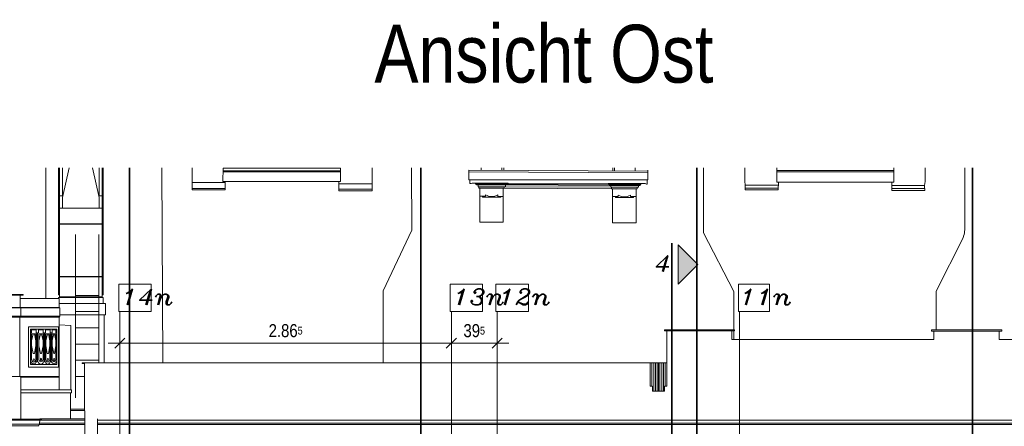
# Model space of a CAD drawing. Header units: millimetres. Extents: x -74 to 79, y 0 to 54.
# Tile 72 of 164: x -34.74 to -26.23, y 32.11 to 35.62. Entities that reach past the tile are written whole.
import ezdxf

# ---------------------------------------------------------------- set-up
doc = ezdxf.new("R2010")
doc.units = ezdxf.units.MM
doc.layers.add('10_Achsen Neubau', color=7, linetype='Continuous', lineweight=20)
doc.layers.add('Achsen', color=7, linetype='Continuous', lineweight=20)
doc.styles.add('Arial Narrow', font='ARIALN.TTF')
doc.styles.add('Italic', font='Italic', dxfattribs={"width": 1.15})
doc.dimstyles.new('Arch_Strakon_dimstyle', dxfattribs={"dimtxt": 15.75, "dimasz": 1, "dimexe": 1.25, "dimexo": 0.0625, "dimgap": 1, "dimtad": 0, "dimdec": 3, "dimzin": 12, "dimdsep": 46, "dimtxsty": 'Arial Narrow', "dimblk": 'Arrowhead_Tick', "dimsah": 1, "dimcen": 0, "dimse1": 1, "dimse2": 1, "dimclrd": 6, "dimclrt": 2, "dimazin": 0, "dimtfac": 1, "dimtdec": 4, "dimtmove": 0, "dimatfit": 3, "dimldrblk": 'NONE', "dimfxl": 1, "dimtvp": 1, "dimtolj": 1, "dimtzin": 0, "dimlwd": 13, "dimarcsym": 2})

# ---------------------------------------------------------------- blocks, each defined once
blk = doc.blocks.new('Arrowhead_Tick')
at = {"color": 0, "linetype": 'Continuous', "lineweight": -2}
for p, q in [((0, 20), (0, -10)), ((-1, 0), (0, 0)), ((10, 0), (0, 0))]:
    blk.add_line(p, q, dxfattribs=at)
at = {"color": 2, "linetype": 'Continuous', "lineweight": 35}
blk.add_line((4.42, 4.42), (-4.42, -4.42), dxfattribs=at)
blk = doc.blocks.new('*D188')
at = {"layer": 'Achsen', "color": 6, "linetype": 'Continuous', "lineweight": 13}
blk.add_line((-33.8638, 32.8291), (-31.0194, 32.8291), dxfattribs=at)
at = {"layer": 'Defpoints', "color": 0}
for p in [(-33.8738, 33.1025), (-31.0094, 33.1025), (-31.0094, 32.8291)]:
    blk.add_point(p, dxfattribs=at)
at = {"layer": 'Achsen', "color": 6, "lineweight": 13, "xscale": 0.01, "yscale": 0.01, "zscale": 0.01}
blk.add_blockref('Arrowhead_Tick', (-31.0094, 32.8291), dxfattribs=at)
at = {"layer": 'Achsen', "color": 6, "lineweight": 13, "xscale": 0.01, "yscale": 0.01, "zscale": 0.01, "rotation": 180}
blk.add_blockref('Arrowhead_Tick', (-33.8738, 32.8291), dxfattribs=at)
at = {"layer": 'Achsen', "color": 3, "lineweight": 0, "insert": (-32.4416, 32.9365), "char_height": 0.1125, "attachment_point": 5, "style": 'Arial Narrow'}
blk.add_mtext('\\A1;2.86{\\A1;\\H.6x;\\S5;}', dxfattribs=at)
blk = doc.blocks.new('_None')
blk = doc.blocks.new('*D189')
at = {"layer": 'Achsen', "color": 6, "linetype": 'Continuous', "lineweight": 13}
blk.add_line((-30.9994, 32.8291), (-30.6239, 32.8291), dxfattribs=at)
at = {"layer": 'Defpoints', "color": 0}
for p in [(-31.0094, 33.1025), (-30.6139, 33.1025), (-30.6139, 32.8291)]:
    blk.add_point(p, dxfattribs=at)
at = {"layer": 'Achsen', "color": 6, "lineweight": 13, "xscale": 0.01, "yscale": 0.01, "zscale": 0.01}
blk.add_blockref('Arrowhead_Tick', (-30.6139, 32.8291), dxfattribs=at)
at = {"layer": 'Achsen', "color": 6, "lineweight": 13, "xscale": 0.01, "yscale": 0.01, "zscale": 0.01, "rotation": 180}
blk.add_blockref('Arrowhead_Tick', (-31.0094, 32.8291), dxfattribs=at)
at = {"layer": 'Achsen', "color": 3, "lineweight": 0, "insert": (-30.8116, 32.9365), "char_height": 0.1125, "attachment_point": 5, "style": 'Arial Narrow'}
blk.add_mtext('\\A1;39{\\A1;\\H.6x;\\S5;}', dxfattribs=at)

msp = doc.modelspace()

# ---------------------------------------------------------------- hatches: boundary and pattern name
at = {"layer": '10_Achsen Neubau', "lineweight": 35, "true_color": 0xffffff}
msp.add_hatch(color=7, dxfattribs=at).paths.add_polyline_path([(-28.8783552, 33.5084304), (-29.0482456, 33.33854), (-29.0482456, 33.6783209)])

# ---------------------------------------------------------------- linework, layer by layer
at = {"color": 8, "linetype": 'Continuous', "lineweight": 18}
for p, q in [((-34.5122914, 33.2180458), (-34.5122914, 34.3427933)), ((-34.4034581, 34.0889662), (-34.403458, 34.3427933)), ((-34.3998987, 34.3427933), (-34.3973463, 33.9946681)), ((-34.3959581, 34.3427933), (-34.3959581, 33.9958815)), ((-34.3684581, 34.3427933), (-34.368458, 34.1045636)), ((-34.3113045, 34.3427933), (-34.368458, 34.0869644)), ((-34.1106116, 34.3427933), (-34.053458, 34.0869644)), ((-34.0534581, 34.3427933), (-34.0534581, 34.1045634)), ((-34.0259581, 34.3427933), (-34.0259581, 34.1008871)), ((-34.0184581, 34.0889662), (-34.018458, 34.3427933)), ((-33.5019159, 32.660607), (-33.5117652, 34.3427933)), ((-33.2478556, 34.1519793), (-33.2478556, 34.3427933)), ((-32.9830873, 34.2259536), (-32.9825306, 34.3400296)), ((-31.9672247, 34.3400296), (-32.9825306, 34.3400296)), ((-31.9672247, 34.3172286), (-32.9825306, 34.3172286)), ((-31.9672247, 34.3084114), (-32.9825306, 34.3084114)), ((-32.9462348, 34.3400296), (-32.9462348, 34.3427933)), ((-32.0080198, 34.3427933), (-32.0080198, 34.3400296)), ((-31.9672247, 34.2259536), (-31.9672247, 34.3400296)), ((-31.6948968, 34.1439604), (-31.6948968, 34.3427933)), ((-31.3514034, 33.8034434), (-31.3538948, 34.3427933)), ((-29.3115034, 34.3132581), (-30.8576345, 34.3215488)), ((-30.8576345, 34.2377075), (-30.8576345, 34.3215488)), ((-29.3115818, 34.2986426), (-30.8576345, 34.3068307)), ((-30.7532537, 34.3209891), (-30.7532537, 34.3427933)), ((-30.5738991, 34.3427933), (-30.5740211, 34.320028)), ((-30.5569067, 34.3427933), (-30.5569067, 34.3199362)), ((-29.6133143, 34.3427933), (-29.6133143, 34.3148764)), ((-29.6005537, 34.3427933), (-29.6005537, 34.314808)), ((-29.4211595, 34.3427933), (-29.4211595, 34.3138461)), ((-29.3115818, 34.2377075), (-29.3115818, 34.3228783)), ((-28.8311798, 33.7809233), (-28.8311798, 34.3427933)), ((-28.4723822, 34.2307837), (-28.4723822, 34.3427933)), ((-28.1973861, 34.2184661), (-28.1973861, 34.3427933)), ((-27.1862215, 34.3198811), (-28.1973861, 34.3198811)), ((-27.1862215, 34.3075865), (-28.1973861, 34.3075865)), ((-27.1862215, 34.2184661), (-27.1862215, 34.3427933)), ((-26.9148417, 34.2243502), (-26.9148417, 34.3427933)), ((-26.572017, 33.8507229), (-26.5725727, 34.3427933)), ((-33.2478556, 34.2156291), (-32.9650255, 34.2156291)), ((-31.9816279, 34.2259536), (-32.9830873, 34.2259536)), ((-32.9650255, 34.2259536), (-32.9650255, 34.1519793)), ((-31.9816279, 34.2259536), (-31.9816279, 34.1439604)), ((-31.9816279, 34.2259536), (-31.9672247, 34.2259536)), ((-31.6948968, 34.2041298), (-31.9816279, 34.2041298)), ((-30.8489227, 34.2377075), (-30.8576345, 34.2377075)), ((-30.8489227, 34.2377075), (-29.3115818, 34.2377075)), ((-30.8489227, 34.2078135), (-30.8489227, 34.2377075)), ((-30.8489227, 34.2078135), (-30.8386022, 34.2078135)), ((-30.8386022, 34.2078135), (-30.8284801, 34.210393)), ((-30.8284801, 34.210393), (-30.8004955, 34.210393)), ((-30.8004955, 34.210393), (-30.8004955, 34.2028529)), ((-30.8004955, 34.210393), (-30.5194479, 34.210393)), ((-30.5194479, 34.2028529), (-30.5194479, 34.210393)), ((-30.5194479, 34.210393), (-29.6526255, 34.206282)), ((-29.6526255, 34.1980047), (-29.6526255, 34.206282)), ((-29.3719877, 34.206282), (-29.6526255, 34.206282)), ((-29.3337753, 34.206282), (-29.3719877, 34.206282)), ((-29.3719877, 34.206282), (-29.3719877, 34.1980047)), ((-29.3235211, 34.2008519), (-29.3337753, 34.206282)), ((-29.3163799, 34.2008519), (-29.3163799, 34.2377075)), ((-28.4702907, 34.1910534), (-28.4723822, 34.2307837)), ((-28.1811077, 34.2184661), (-28.1973861, 34.2184661)), ((-28.1811077, 34.2184661), (-28.1811077, 34.1917068)), ((-27.2045092, 34.2184661), (-28.1811077, 34.2184661)), ((-27.2045092, 34.2184661), (-27.1862215, 34.2184661)), ((-27.2045092, 34.1469462), (-27.2045092, 34.2184661)), ((-26.9213244, 34.1907869), (-26.9148417, 34.2243502)), ((-33.2478556, 34.1635732), (-32.9650255, 34.1635732)), ((-32.9650255, 34.1519793), (-33.2478556, 34.1519793)), ((-31.6948968, 34.15748), (-31.9816279, 34.15748)), ((-31.9816279, 34.1439604), (-31.6948968, 34.1439604)), ((-30.8004955, 34.2028529), (-30.7925567, 34.2028529)), ((-30.7925567, 34.2028529), (-30.7925567, 34.1951144)), ((-30.5263832, 34.2028529), (-30.7925567, 34.2028529)), ((-30.7925567, 34.1951144), (-30.7786637, 34.1951144)), ((-30.7786637, 34.1951144), (-30.7786637, 34.1796373)), ((-30.7786637, 34.1951144), (-30.5426813, 34.1951144)), ((-30.7786637, 34.1796373), (-30.7707247, 34.1796373)), ((-30.7707247, 34.1796373), (-30.7707247, 34.1665414)), ((-30.5516971, 34.1796373), (-30.7707247, 34.1796373)), ((-30.7707247, 34.1665414), (-30.7647706, 34.1665414)), ((-30.7647706, 34.1665414), (-30.7647706, 33.8726491)), ((-30.7647706, 34.1665414), (-30.5612295, 34.1665414)), ((-30.5612295, 34.1665414), (-30.5516971, 34.1665414)), ((-30.5612295, 33.8726491), (-30.5612295, 34.1665414)), ((-30.5516971, 34.1665414), (-30.5516971, 34.1796373)), ((-30.5516971, 34.1796373), (-30.5426813, 34.1796373)), ((-29.624184, 34.1607569), (-30.5516971, 34.1665414)), ((-30.5426813, 34.1951144), (-30.5263832, 34.1951144)), ((-30.5426813, 34.1796373), (-30.5426813, 34.1951144)), ((-29.6314085, 34.1750828), (-30.5426813, 34.1796373)), ((-30.5263832, 34.1951144), (-30.5263832, 34.2028529)), ((-30.5263832, 34.2028529), (-30.5194479, 34.2028529)), ((-30.5263832, 34.1951144), (-29.6461117, 34.1903641)), ((-30.5194479, 34.2028529), (-29.6526255, 34.1980047)), ((-29.6461117, 34.1980047), (-29.6526255, 34.1980047)), ((-29.6461117, 34.1980047), (-29.378038, 34.1980047)), ((-29.6461117, 34.1903641), (-29.6461117, 34.1980047)), ((-29.6314085, 34.1903641), (-29.6461117, 34.1903641)), ((-29.3930045, 34.1903641), (-29.6314085, 34.1903641)), ((-29.6314085, 34.1750828), (-29.6314085, 34.1903641)), ((-29.624184, 34.1750828), (-29.6314085, 34.1750828)), ((-29.624184, 34.1750828), (-29.402876, 34.1750828)), ((-29.624184, 34.1607569), (-29.624184, 34.1750828)), ((-29.6164421, 34.1607569), (-29.624184, 34.1607569)), ((-29.6164421, 33.8682893), (-29.6164421, 34.1607569)), ((-29.4113919, 34.1607569), (-29.6164421, 34.1607569)), ((-29.402876, 34.1607569), (-29.4113919, 34.1607569)), ((-29.4113919, 34.1607569), (-29.4113919, 33.8682893)), ((-29.402876, 34.1750828), (-29.402876, 34.1607569)), ((-29.3930045, 34.1750828), (-29.402876, 34.1750828)), ((-29.378038, 34.1903641), (-29.3930045, 34.1903641)), ((-29.3930045, 34.1903641), (-29.3930045, 34.1750828)), ((-29.3719877, 34.1980047), (-29.378038, 34.1980047)), ((-29.378038, 34.1980047), (-29.378038, 34.1903641)), ((-29.3235211, 34.2008519), (-29.3163799, 34.2008519)), ((-28.1811077, 34.1917068), (-28.4702907, 34.1917068)), ((-28.4702907, 34.1540974), (-28.4702907, 34.1910534)), ((-28.1859981, 34.1663205), (-28.4702907, 34.1663205)), ((-28.1859981, 34.1540974), (-28.4702907, 34.1540974)), ((-28.1859981, 34.1785435), (-28.1811077, 34.1917068)), ((-28.1859981, 34.1785435), (-28.1859981, 34.1540974)), ((-27.2045092, 34.1907869), (-26.9213244, 34.1907869)), ((-26.91836, 34.1644057), (-27.2045092, 34.1644057)), ((-26.91836, 34.1469462), (-27.2045092, 34.1469462)), ((-26.9213244, 34.1644057), (-26.9213244, 34.1907869)), ((-26.91836, 34.1469462), (-26.91836, 34.1644057)), ((-34.4034581, 34.0869645), (-34.3959581, 34.0869645)), ((-34.4034581, 34.0869645), (-34.4034581, 33.9808815)), ((-34.3959581, 34.1008872), (-34.3653956, 34.1008871)), ((-34.368458, 34.0869644), (-34.3684581, 33.9958813)), ((-34.368458, 34.0869644), (-34.3684581, 33.9958813)), ((-34.368458, 34.109498), (-34.3635016, 34.1094979)), ((-34.368458, 34.1045636), (-34.364587, 34.1045634)), ((-34.0534581, 34.1094979), (-34.0584145, 34.1094979)), ((-34.0534581, 34.1045634), (-34.0573291, 34.1045634)), ((-34.0259581, 34.1008871), (-34.0565205, 34.1008871)), ((-34.053458, 34.0869644), (-34.053458, 33.9958813)), ((-34.0259581, 34.1008871), (-34.0259581, 33.9958815)), ((-34.0184581, 34.0869643), (-34.0259581, 34.0869643)), ((-34.0184581, 34.0869643), (-34.0184581, 33.9808815)), ((-30.7647706, 34.0972864), (-30.7412727, 34.0972864)), ((-30.7412727, 34.0972864), (-30.7412727, 34.089647)), ((-30.7134445, 34.0972864), (-30.7412727, 34.0972864)), ((-30.7412727, 34.089647), (-30.5808889, 34.089647)), ((-30.7134445, 34.1101795), (-30.7134445, 34.0972864)), ((-30.6080709, 34.1088375), (-30.6080709, 34.0963246)), ((-30.6080709, 34.0963246), (-30.5808889, 34.0963246)), ((-30.5808889, 34.0963246), (-30.5612295, 34.0963246)), ((-30.5808889, 34.089647), (-30.5808889, 34.0963246)), ((-29.6164421, 34.0937631), (-29.5896955, 34.0937631)), ((-29.5670935, 34.0937631), (-29.5896955, 34.0937631)), ((-29.5896955, 34.0937631), (-29.5896955, 34.0869473)), ((-29.5896955, 34.0869473), (-29.4350644, 34.0869473)), ((-29.5670935, 34.10751), (-29.5670935, 34.0937631)), ((-29.4626154, 34.10751), (-29.4626154, 34.0937631)), ((-29.4626154, 34.0937631), (-29.4350644, 34.0937631)), ((-29.4350644, 34.0937631), (-29.4113919, 34.0937631)), ((-29.4350644, 34.0869473), (-29.4350644, 34.0937631)), ((-34.4034581, 33.8578813), (-34.4034581, 33.9808815)), ((-34.3959581, 33.9808815), (-34.4034581, 33.9808815)), ((-34.0184581, 33.9958813), (-34.403458, 33.9958815)), ((-34.3973463, 33.2563815), (-34.3973463, 33.9946681)), ((-34.3959581, 33.8578813), (-34.3959581, 33.9958815)), ((-34.0259581, 33.9958815), (-34.3959581, 33.9958815)), ((-34.0259581, 33.8578813), (-34.0259581, 33.9958815)), ((-34.0184581, 33.9808815), (-34.0259581, 33.9808815)), ((-34.0184581, 33.8578813), (-34.0184581, 33.9808815)), ((-30.7647706, 33.8726491), (-30.5612295, 33.8726491)), ((-29.4113919, 33.8682893), (-29.6164421, 33.8682893)), ((-34.4034581, 33.8578813), (-34.0184581, 33.8578813)), ((-34.4034581, 33.8553813), (-34.4034581, 33.4036313)), ((-34.4034581, 33.8553813), (-34.0184581, 33.8553813)), ((-34.3959581, 33.8553813), (-34.3959581, 33.4036313)), ((-34.0259581, 33.8553813), (-34.0259581, 33.4036313)), ((-34.0184581, 33.8553813), (-34.0184581, 33.4036313)), ((-31.5995608, 33.2802127), (-31.3514034, 33.8034434)), ((-28.5686085, 33.2752978), (-28.8311798, 33.7809233)), ((-34.2564581, 33.766212), (-34.2564581, 32.3576902)), ((-34.0564581, 33.766212), (-34.0564581, 32.660607)), ((-26.8197165, 33.2787137), (-26.5865628, 33.7394782)), ((-34.0184581, 33.4036313), (-34.4034581, 33.4036313)), ((-34.4034581, 33.4008813), (-34.0184581, 33.4008813)), ((-34.4034581, 33.4008813), (-34.4034581, 33.2453813)), ((-34.3959581, 33.4008813), (-34.3959581, 33.2303813)), ((-34.0259581, 33.4008813), (-34.0259581, 33.2303813)), ((-34.0184581, 33.4008813), (-34.0184581, 33.2453813)), ((-31.5995608, 32.660607), (-31.5995608, 33.2802127)), ((-28.5686085, 32.944129), (-28.5686085, 33.2752978)), ((-26.8197165, 32.9444187), (-26.8197165, 33.2787137)), ((-34.8098786, 33.2505286), (-34.7108905, 33.2505286)), ((-34.8098786, 33.2421841), (-34.7348347, 33.2421841)), ((-34.7348347, 33.2425384), (-34.7348347, 33.1368686)), ((-34.7108905, 33.2425384), (-34.7348347, 33.2425384)), ((-34.3980249, 33.2149945), (-34.7348347, 33.2149945)), ((-34.7108905, 33.2505286), (-34.7108905, 33.2425384)), ((-34.3959581, 33.2453813), (-34.4034581, 33.2453813)), ((-34.0184581, 33.2223813), (-34.4034581, 33.2223813)), ((-34.4034581, 33.2223813), (-34.4034581, 33.2149945)), ((-34.3980249, 33.1368686), (-34.3980249, 33.2149945)), ((-34.3959581, 33.2303813), (-34.3859581, 33.2303813)), ((-34.3859581, 33.2303813), (-34.3859581, 33.2223813)), ((-34.0359581, 33.2303813), (-34.3859581, 33.2303813)), ((-34.0564581, 33.2414565), (-34.2564581, 33.2414565)), ((-34.0359581, 33.2303813), (-34.0359581, 33.2223813)), ((-34.0359581, 33.2303813), (-34.0259581, 33.2303813)), ((-34.0184581, 33.2453813), (-34.0259581, 33.2453813)), ((-34.0184581, 33.2223813), (-34.0184581, 33.1708813)), ((-34.7348347, 33.1368686), (-34.8098786, 33.1371852)), ((-34.8098786, 33.1330305), (-34.7298788, 33.1328956)), ((-34.7298788, 33.1328956), (-34.7348347, 33.1368686)), ((-34.7348347, 33.1368686), (-34.3980249, 33.1368686)), ((-34.7298788, 33.1328956), (-34.7298788, 33.0616292)), ((-34.7298788, 33.1328956), (-34.3940479, 33.1328956)), ((-34.0184581, 33.1708813), (-34.3980249, 33.1708813)), ((-34.3940479, 33.1328956), (-34.3980249, 33.1368686)), ((-34.3940479, 33.1328956), (-34.3940479, 33.0616292)), ((-34.0564581, 33.1014565), (-34.2564581, 33.1014565)), ((-34.0184581, 33.1708813), (-33.9984581, 33.1708813)), ((-33.9984581, 33.1708813), (-33.9984581, 33.0728813)), ((-34.7298788, 33.0616292), (-34.8098786, 33.061803)), ((-34.7375785, 33.0541797), (-34.8098786, 33.0543108)), ((-34.7375785, 33.0541797), (-34.7298788, 33.0616292)), ((-34.7375785, 33.0541797), (-34.7375785, 32.5422886)), ((-34.7375785, 33.0541797), (-34.3980249, 33.0541797)), ((-34.7298788, 33.0616292), (-34.3940479, 33.0616292)), ((-34.3980249, 33.0541797), (-34.3940479, 33.0616292)), ((-34.3980249, 33.0541797), (-34.3980249, 32.4258813)), ((-34.3940479, 33.0728813), (-33.9984581, 33.0728813)), ((-34.0099581, 33.0698755), (-34.0099581, 32.660607)), ((-34.6648461, 32.9712679), (-34.6648461, 32.6214564)), ((-34.6648461, 32.9712679), (-34.4037002, 32.9712679)), ((-34.6458942, 32.9490349), (-34.6458942, 32.6450581)), ((-34.4187964, 32.9490349), (-34.6458942, 32.9490349)), ((-34.6370253, 32.9186252), (-34.6370253, 32.9435263)), ((-34.6370253, 32.9435263), (-34.598279, 32.9435263)), ((-34.598279, 32.9435263), (-34.598279, 32.9186252)), ((-34.5758722, 32.9186252), (-34.5758722, 32.9435263)), ((-34.5758722, 32.9435263), (-34.5358806, 32.9435263)), ((-34.5358806, 32.9435263), (-34.5358806, 32.9186252)), ((-34.5168818, 32.9186252), (-34.5168818, 32.9435263)), ((-34.5168818, 32.9435263), (-34.4771391, 32.9435263)), ((-34.4771391, 32.9435263), (-34.4771391, 32.9186252)), ((-34.4597412, 32.9186252), (-34.4597412, 32.9435263)), ((-34.4597412, 32.9435263), (-34.4260373, 32.9435263)), ((-34.4260373, 32.9186252), (-34.4260373, 32.9435263)), ((-34.4187964, 32.6450581), (-34.4187964, 32.9490349)), ((-34.4037002, 32.6214564), (-34.4037002, 32.9712679)), ((-34.3980249, 32.9883835), (-34.2976611, 32.9804681)), ((-34.2976611, 32.4258813), (-34.2976611, 32.9804681)), ((-34.0564581, 32.9614565), (-34.2564581, 32.9614565)), ((-29.1675688, 32.936301), (-29.1675688, 32.944129)), ((-29.1675688, 32.944129), (-28.5615904, 32.944129)), ((-29.1469128, 32.936301), (-29.1675688, 32.936301)), ((-29.1469128, 32.660607), (-29.1469128, 32.936301)), ((-29.1469128, 32.936301), (-28.5845793, 32.936301)), ((-28.5845793, 32.936301), (-28.5845793, 32.8612833)), ((-28.5845793, 32.936301), (-28.5615904, 32.936301)), ((-28.5686085, 32.8612833), (-28.5686085, 32.936301)), ((-28.5615904, 32.944129), (-28.5615904, 32.9353163)), ((-26.8607407, 32.9334564), (-26.8607407, 32.9444187)), ((-26.8607407, 32.9444187), (-26.2532776, 32.9444187)), ((-26.8398075, 32.9334564), (-26.8607407, 32.9334564)), ((-26.8398075, 32.8612833), (-26.8398075, 32.9334564)), ((-26.2755034, 32.9320353), (-26.8398075, 32.9334564)), ((-26.2755034, 32.9320353), (-26.2755034, 32.8604363)), ((-26.2532776, 32.9320353), (-26.2755034, 32.9320353)), ((-26.2532776, 32.9444187), (-26.2532776, 32.9320353)), ((-34.6458942, 32.9186252), (-34.6370253, 32.9186252)), ((-34.6362477, 32.6818375), (-34.6362477, 32.9100956)), ((-34.6238115, 32.9100956), (-34.6362477, 32.848617)), ((-34.5991937, 32.9100956), (-34.6362477, 32.9100956)), ((-34.5991937, 32.848617), (-34.6112947, 32.9100956)), ((-34.5991937, 32.6818375), (-34.5991937, 32.9100956)), ((-34.598279, 32.9186252), (-34.5911258, 32.9186252)), ((-34.5911258, 32.9186252), (-34.5911258, 32.667513)), ((-34.5848569, 32.667513), (-34.5848569, 32.9186252)), ((-34.5848569, 32.9186252), (-34.5758722, 32.9186252)), ((-34.5379562, 32.9096737), (-34.5727496, 32.9096737)), ((-34.5727496, 32.6814572), (-34.5727496, 32.9096737)), ((-34.5594476, 32.9096737), (-34.5727496, 32.8490127)), ((-34.5379562, 32.8490127), (-34.550242, 32.9096737)), ((-34.5379562, 32.6814572), (-34.5379562, 32.9096737)), ((-34.5358806, 32.9186252), (-34.5292154, 32.9186252)), ((-34.5292154, 32.9186252), (-34.5292154, 32.667513)), ((-34.5235486, 32.6694926), (-34.5235486, 32.9186252)), ((-34.5235486, 32.9186252), (-34.5168818, 32.9186252)), ((-34.4794917, 32.9096737), (-34.5125318, 32.9096737)), ((-34.5125318, 32.9096737), (-34.5125318, 32.6814572)), ((-34.4992244, 32.9096737), (-34.5125318, 32.849135)), ((-34.4794917, 32.849135), (-34.4911277, 32.9096737)), ((-34.4794917, 32.6814572), (-34.4794917, 32.9096737)), ((-34.4771391, 32.9186252), (-34.4717104, 32.9186252)), ((-34.4717104, 32.9186252), (-34.4728858, 32.6694926)), ((-34.4671313, 32.6694926), (-34.4671313, 32.9186252)), ((-34.4671313, 32.9186252), (-34.4597412, 32.9186252)), ((-34.4576658, 32.6814572), (-34.4576658, 32.9096737)), ((-34.4576658, 32.9096737), (-34.4274866, 32.9096737)), ((-34.4452222, 32.9096737), (-34.4576658, 32.8508046)), ((-34.4274866, 32.8508046), (-34.4374713, 32.9096737)), ((-34.4274866, 32.9096737), (-34.4274866, 32.6814572)), ((-34.4260373, 32.9186252), (-34.4187964, 32.9186252)), ((-28.5845793, 32.8612833), (-26.8398075, 32.8612833)), ((-26.2755034, 32.8604363), (-26.0253322, 32.8604363)), ((-34.6362477, 32.8077346), (-34.6234688, 32.7409283)), ((-34.6124207, 32.7409283), (-34.5991937, 32.8077346)), ((-34.5727496, 32.8063071), (-34.5607186, 32.7411306)), ((-34.5515184, 32.7411306), (-34.5379562, 32.8063071)), ((-34.5125318, 32.806645), (-34.5014332, 32.7411306)), ((-34.4918208, 32.7411306), (-34.4794917, 32.806645)), ((-34.4455995, 32.7411306), (-34.4576658, 32.8067667)), ((-34.4274866, 32.8067667), (-34.4377494, 32.7411306)), ((-34.0564581, 32.8214565), (-34.2564581, 32.8214565)), ((-34.6362477, 32.6818375), (-34.6330969, 32.6818375)), ((-34.6234688, 32.7409283), (-34.6124207, 32.7409283)), ((-34.6025692, 32.6818375), (-34.5991937, 32.6818375)), ((-34.5727496, 32.6814572), (-34.5700706, 32.6814572)), ((-34.5607186, 32.7411306), (-34.5515184, 32.7411306)), ((-34.5411706, 32.6814572), (-34.5379562, 32.6814572)), ((-34.5125318, 32.6814572), (-34.5096603, 32.6814572)), ((-34.5014332, 32.7411306), (-34.4918208, 32.7411306)), ((-34.4824556, 32.6814572), (-34.4794917, 32.6814572)), ((-34.4576658, 32.6814572), (-34.4550712, 32.6814572)), ((-34.4455995, 32.7411306), (-34.4377494, 32.7411306)), ((-34.4298357, 32.6814572), (-34.4274866, 32.6814572)), ((-34.0564581, 32.6814565), (-34.2564581, 32.6814565)), ((-34.6648461, 32.6214564), (-34.4037002, 32.6214564)), ((-34.6393421, 32.667513), (-34.6458942, 32.667513)), ((-34.6458942, 32.6450581), (-34.4187964, 32.6450581)), ((-34.5970962, 32.667513), (-34.5911258, 32.667513)), ((-34.5848569, 32.667513), (-34.5785219, 32.667513)), ((-34.5342701, 32.667513), (-34.5292154, 32.667513)), ((-34.5174819, 32.6694926), (-34.5235486, 32.6694926)), ((-34.4728858, 32.6694926), (-34.4770328, 32.6694926)), ((-34.4671313, 32.6694926), (-34.4624138, 32.6694926)), ((-34.4233198, 32.6694926), (-34.4187964, 32.6694926)), ((-34.2001421, 32.653326), (-34.2001421, 32.660607)), ((-34.2001421, 32.660607), (-29.1469128, 32.660607)), ((-34.1790294, 32.653326), (-34.2001421, 32.653326)), ((-34.1790294, 32.653326), (-34.1790294, 32.3188741)), ((-29.2907632, 32.4587818), (-29.2907632, 32.660607)), ((-29.2757632, 32.4587818), (-29.2757632, 32.660607)), ((-29.2607632, 32.4159197), (-29.2607632, 32.660607)), ((-29.2457632, 32.4159197), (-29.2457632, 32.660607)), ((-29.2307632, 32.4159197), (-29.2307632, 32.660607)), ((-29.2182632, 32.4159197), (-29.2182632, 32.660607)), ((-29.2069128, 32.660607), (-29.2069128, 32.4159197)), ((-29.1919128, 32.660607), (-29.1919128, 32.4159197)), ((-29.1769128, 32.660607), (-29.1769128, 32.4159197)), ((-29.1619128, 32.660607), (-29.1619128, 32.4587863)), ((-29.1469128, 32.660607), (-29.1469128, 32.4587863)), ((-34.7375785, 32.5422886), (-34.8098786, 32.5422886)), ((-34.7304395, 32.5349194), (-34.7375785, 32.5422886)), ((-34.7375785, 32.5422886), (-34.3980249, 32.5422886)), ((-34.7304395, 32.5349194), (-34.7304395, 32.1726402)), ((-34.7304395, 32.5349194), (-34.3980249, 32.5349194)), ((-34.1790294, 32.5414565), (-34.2564581, 32.5414565)), ((-34.2915984, 32.4258813), (-34.7304395, 32.4258813)), ((-34.2915984, 32.4008813), (-34.2915984, 32.4258813)), ((-29.2711741, 32.4587818), (-29.2907632, 32.4587818)), ((-29.2711741, 32.4587818), (-29.2711741, 32.4159197)), ((-29.1469128, 32.4587863), (-29.1663363, 32.4587818)), ((-29.1663363, 32.4159197), (-29.1663363, 32.4587818)), ((-34.2915984, 32.4008813), (-34.7304395, 32.4008813)), ((-34.3015984, 32.4008813), (-34.3015984, 32.1726402)), ((-29.2711741, 32.4159197), (-29.1663363, 32.4159197)), ((-34.3016182, 32.2483834), (-34.2779974, 32.24842)), ((-34.1785031, 32.2607864), (-34.3015984, 32.2607864)), ((-34.1801736, 32.24842), (-34.3015984, 32.24842)), ((-34.1777368, 32.1762192), (-34.1790294, 32.3188741)), ((-34.5662373, 32.1726402), (-34.8098786, 32.1726402)), ((-34.5663054, 32.1649427), (-34.8098786, 32.1649427)), ((-34.5679845, 32.1379126), (-34.5663054, 32.1649427)), ((-34.5663054, 32.1649427), (-34.5517615, 32.1649427)), ((-34.1777368, 32.1762192), (-34.5662373, 32.1762192)), ((-34.5662373, 32.1726402), (-34.5662373, 32.1762192)), ((-34.5517615, 32.1726402), (-34.5662373, 32.1726402)), ((-34.5517615, 32.1649427), (-34.5517615, 32.1726402)), ((-34.1777368, 32.1654397), (-34.5517615, 32.1654397)), ((-34.1777368, 31.9998577), (-34.1777368, 32.1762192)), ((-34.067662, 32.1762192), (-34.067662, 31.926471)), ((-26.0253504, 32.1653992), (-34.067662, 32.1654397)), ((-34.5700469, 32.1302271), (-34.8098786, 32.1302271)), ((-34.5745801, 32.1164849), (-34.8098786, 32.1164849)), ((-34.1777368, 32.1259064), (-34.5712526, 32.1259064)), ((-34.1777368, 32.1384852), (-34.567949, 32.1384852)), ((-26.0253903, 32.1384447), (-34.067662, 32.1384852)), ((-26.025409, 32.125866), (-34.067662, 32.1259064))]:
    msp.add_line(p, q, dxfattribs=at)
at = {"color": 2, "linetype": 'Continuous', "lineweight": 35}
for p, q in [((-33.7911953, 34.3427933), (-33.7911953, 25.4475177)), ((-31.2742711, 34.3427933), (-31.2742711, 25.4475177)), ((-28.8888668, 34.3427933), (-28.8888668, 25.4475177)), ((-26.5049615, 34.3427933), (-26.5049615, 25.4475177))]:
    msp.add_line(p, q, dxfattribs=at)
at = {"color": 8, "linetype": 'Continuous', "lineweight": 18}
for centre, radius, start, end in [((-30.6596836, 34.1938433), 0.0994478, 237.27593201, 301.26471308), ((-29.5148544, 34.1831195), 0.0919006, 235.35916843, 304.64083157), ((-26.8786266, 33.8342404), 0.3070523, 342.02398114, 3.07710562), ((-34.617833, 32.6811723), 0.0152784, 177.50444325, 2.49555675), ((-34.6058447, 32.6856991), 0.0168062, 135.15259096, 224.84740904), ((-34.6293166, 32.6856991), 0.0165537, 314.27678906, 45.72321094), ((-34.5556206, 32.6827974), 0.014512, 185.29910604, 354.70089396), ((-34.5471065, 32.6881484), 0.0129385, 127.60059282, 232.39940718), ((-34.5635582, 32.6881484), 0.0133532, 309.85445328, 50.14554672), ((-34.4960579, 32.6809344), 0.0136124, 177.79907784, 2.20092216), ((-34.4870882, 32.6876746), 0.0137091, 130.37457916, 229.62542085), ((-34.5038567, 32.6876746), 0.013088, 307.0624966, 52.9375034), ((-34.4424535, 32.6818944), 0.0126253, 181.98455992, 358.01544008), ((-34.4334957, 32.6876746), 0.0137091, 130.37457916, 229.62542085), ((-34.4502642, 32.6876746), 0.013088, 307.0624966, 52.9375034), ((-34.6182191, 32.6708624), 0.0213868, 189.01010921, 350.98989079), ((-34.556396, 32.6719325), 0.0225629, 191.29571929, 348.70428071), ((-34.4972573, 32.6693857), 0.0202248, 179.69707754, 0.30292246), ((-34.4428668, 32.6708583), 0.0195946, 183.99648591, 356.00351409), ((-34.5604413, 32.114488), 0.016072, 131.18626522, 189.71270585), ((-34.59462, 32.1389879), 0.0266572, 332.26809425, 357.6881715)]:
    msp.add_arc(centre, radius, start, end, dxfattribs=at)
at = {"layer": '10_Achsen Neubau', "color": 2, "linetype": 'Continuous', "lineweight": 35}
msp.add_line((-29.1049211, 33.6931549), (-29.1049211, 25.4475177), dxfattribs=at)
at = {"layer": '10_Achsen Neubau', "color": 9, "linetype": 'Continuous', "lineweight": 0}
for p, q in [((-29.0482456, 33.33854), (-29.0482456, 33.6783209)), ((-29.0482456, 33.6783209), (-28.8783552, 33.5084304)), ((-28.8783552, 33.5084304), (-29.0482456, 33.33854))]:
    msp.add_line(p, q, dxfattribs=at)
at = {"layer": '10_Achsen Neubau', "color": 7, "linetype": 'Continuous', "lineweight": 18}
for p, q in [((-33.8838059, 33.3386093), (-33.6039921, 33.3386172)), ((-33.8837993, 33.1025378), (-33.8838059, 33.3386093)), ((-33.6039921, 33.3386172), (-33.6039855, 33.1025457)), ((-31.0193918, 33.3386094), (-30.7395779, 33.3386173)), ((-31.0193852, 33.1025378), (-31.0193918, 33.3386094)), ((-30.7395779, 33.3386173), (-30.7395713, 33.1025457)), ((-30.6238934, 33.3384118), (-30.3440795, 33.3384196)), ((-30.6238868, 33.1023402), (-30.6238934, 33.3384118)), ((-30.3440795, 33.3384196), (-30.3440729, 33.102348)), ((-28.5287067, 33.3384704), (-28.2603706, 33.3384779)), ((-28.5287001, 33.1023988), (-28.5287067, 33.3384704)), ((-28.2603706, 33.3384779), (-28.260364, 33.1024063)), ((-33.6039855, 33.1025457), (-33.8837993, 33.1025378)), ((-33.8737993, 25.4475177), (-33.8737993, 33.1025381)), ((-30.7395713, 33.1025457), (-31.0193852, 33.1025378)), ((-31.0093852, 25.4475177), (-31.0093852, 33.1025381)), ((-30.3440729, 33.102348), (-30.6238868, 33.1023402)), ((-30.6136728, 25.4475177), (-30.6138868, 33.1024795)), ((-28.260364, 33.1024063), (-28.5287001, 33.1023988)), ((-28.5187001, 25.4475177), (-28.5187001, 33.1025381))]:
    msp.add_line(p, q, dxfattribs=at)

# ---------------------------------------------------------------- texts
at = {"layer": '10_Achsen Neubau', "color": 2, "lineweight": 35, "style": 'Italic', "width": 1.15}
msp.add_text('4', height=0.1375, rotation=0.00160212, dxfattribs=at).set_placement((-29.2528903, 33.4475368))
at = {"layer": '10_Achsen Neubau', "color": 7, "lineweight": 18, "style": 'Italic', "width": 1.15}
for s, p in [('14n', (-33.8587141, 33.1599565)), ('13n', (-30.9942999, 33.1599369)), ('12n', (-30.5988015, 33.159759)), ('11n', (-28.5150926, 33.1598172))]:
    msp.add_text(s, height=0.1375, rotation=0.00160212, dxfattribs=at).set_placement(p)
at = {"layer": 'Achsen', "color": 1, "lineweight": 70, "style": 'Arial Narrow'}
msp.add_text('Ansicht Ost', height=0.5, dxfattribs=at).set_placement((-31.674606, 35.0780723))

# ---------------------------------------------------------------- dimensions: what is measured, and where the dimension line sits
at = {"layer": 'Achsen', "lineweight": 0}
for base, p1, p2, text, picture, middle in [((-31.0093852, 32.8290506), (-33.8737993, 33.1025381), (-31.0093852, 33.1025381), '2.86{\\A1;\\H.6x;\\S5;}', '*D188', (-32.4415923, 32.8290506)), ((-30.6138868, 32.8290506), (-31.0093852, 33.1025381), (-30.6138868, 33.1024795), '39{\\A1;\\H.6x;\\S5;}', '*D189', (-30.811636, 32.8290506))]:
    dim = msp.add_linear_dim(base=base, p1=p1, p2=p2, text=text, dimstyle='Arch_Strakon_dimstyle', override={"dimscale": 0.01, "dimtxt": 11.25, "dimasz": 1, "dimgap": 5, "dimtad": 1, "dimjust": 0, "dimtih": 0, "dimtoh": 0, "dimdec": 6, "dimdsep": 46, "dimtxsty": 'Arial Narrow', "dimclrd": 6, "dimclrt": 3, "dimtix": 1, "dimtofl": 255, "dimtmove": 0, "dimatfit": 2, "dimfxl": 0, "dimfxlon": 0, "dimtvp": 44.444444, "dimlwd": 13}, dxfattribs=at)
    dim.commit()
    dim.dimension.update_dxf_attribs({"geometry": picture, "text_midpoint": middle, "dimtype": 160})

doc.saveas('drawing.dxf')
